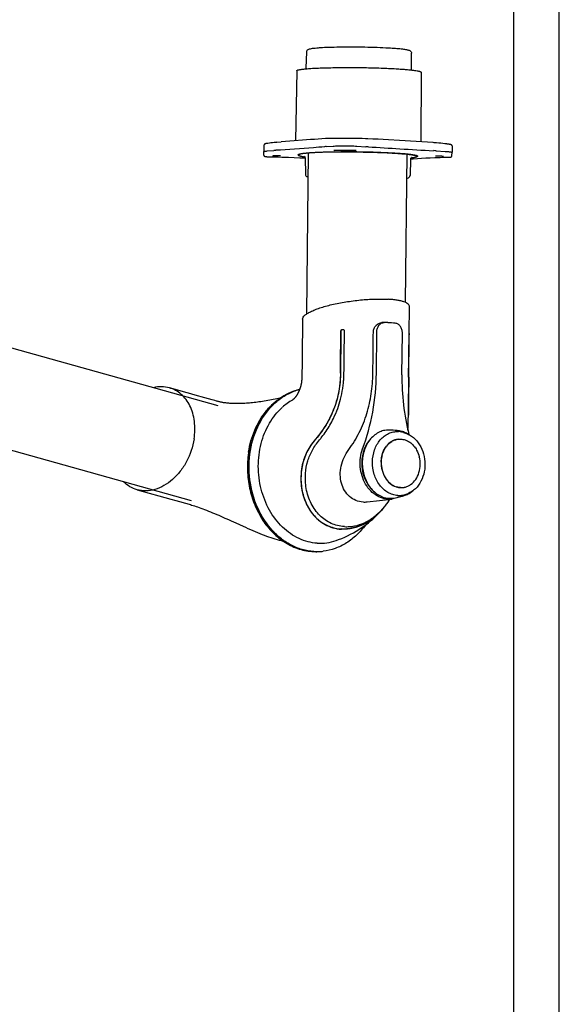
# Model space of a CAD drawing. Extents: x 0 to 420, y 0 to 297.
# Tile 9 of 10: x 361 to 420, y 57 to 165. Entities that reach past the tile are written whole.
import ezdxf

# ---------------------------------------------------------------- set-up
doc = ezdxf.new("R2010")
doc.units = 0
doc.header["$LTSCALE"] = 23.1
for name, color, linetype in [('100350_DXF_CONTINUOUS_LINE', 7, 'CONTINUOUS'), ('100455_DXF_CONTINUOUS_LINE', 7, 'CONTINUOUS'), ('102182_DXF_CONTINUOUS_LINE', 7, 'CONTINUOUS'), ('102184_DXF_CONTINUOUS_LINE', 7, 'CONTINUOUS'), ('102335_DXF_FORMAT', 7, 'CONTINUOUS'), ('105-5475-01_DXF_CONTINUOUS', 7, 'CONTINUOUS'), ('105-5481_DXF_CONTINUOUS_LI', 7, 'CONTINUOUS')]:
    doc.layers.add(name, color=color, linetype=linetype)

msp = doc.modelspace()

# ---------------------------------------------------------------- linework, layer by layer
at = {"layer": '100350_DXF_CONTINUOUS_LINE', "color": 7, "linetype": 'CONTINUOUS'}
for p, q in [((391.17, 159.66), (391.04, 151.98)), ((404.82, 159.5), (404.78, 151.87)), ((387.58, 151.5), (387.56, 150.79)), ((387.58, 151.5), (387.58, 151.5)), ((387.99, 151.69), (387.95, 151.68)), ((388.02, 151.69), (387.99, 151.69)), ((388.18, 151.71), (388.02, 151.69)), ((388.35, 151.74), (388.18, 151.71)), ((388.52, 151.76), (388.35, 151.74)), ((388.69, 151.78), (388.52, 151.76)), ((388.81, 151.79), (388.69, 151.78)), ((388.86, 151.8), (388.81, 151.79)), ((388.91, 151.8), (388.86, 151.8)), ((388.98, 151.81), (388.91, 151.8)), ((388.98, 151.81), (389.46, 151.85)), ((391.8, 152.03), (390.89, 151.97)), ((394.39, 152.21), (394.34, 152.21)), ((394.46, 152.21), (394.39, 152.21)), ((394.42, 151.34), (395.16, 151.39)), ((394.6, 152.22), (394.46, 152.21)), ((394.78, 152.22), (394.6, 152.22)), ((394.95, 152.23), (394.78, 152.22)), ((395.12, 152.23), (394.95, 152.23)), ((395.26, 152.23), (395.12, 152.23)), ((397.92, 152.22), (397.72, 152.23)), ((397.78, 151.39), (398.77, 151.33)), ((398.14, 152.22), (397.92, 152.22)), ((398.37, 152.21), (398.14, 152.22)), ((398.71, 152.2), (398.37, 152.21)), ((398.89, 152.2), (398.71, 152.2)), ((398.97, 152.2), (398.89, 152.2)), ((406.27, 151.76), (406.15, 151.77)), ((406.15, 151.77), (406.15, 151.77)), ((406.34, 151.76), (406.27, 151.76)), ((406.53, 151.74), (406.34, 151.76)), ((406.76, 151.72), (406.53, 151.74)), ((406.99, 151.7), (406.76, 151.72)), ((407.21, 151.67), (406.99, 151.7)), ((407.45, 151.65), (407.21, 151.67)), ((407.52, 151.64), (407.45, 151.65)), ((407.59, 151.63), (407.52, 151.64)), ((407.65, 151.63), (407.59, 151.63)), ((407.69, 151.62), (407.65, 151.63)), ((407.73, 151.62), (407.69, 151.62)), ((407.76, 151.61), (407.73, 151.62)), ((407.8, 151.61), (407.76, 151.61)), ((407.83, 151.6), (407.8, 151.61)), ((407.86, 151.6), (407.83, 151.6)), ((407.88, 151.59), (407.86, 151.6)), ((407.91, 151.59), (407.88, 151.59)), ((407.94, 151.58), (407.91, 151.59)), ((408.22, 151.42), (408.22, 150.71)), ((387.57, 150.4), (387.56, 150.79)), ((387.56, 150.79), (387.56, 150.79)), ((387.92, 150.23), (387.95, 150.23)), ((387.94, 150.86), (388.67, 150.91)), ((387.95, 150.23), (387.98, 150.23)), ((387.98, 150.23), (388.02, 150.23)), ((388.02, 150.23), (388.05, 150.22)), ((388.05, 150.22), (388.09, 150.22)), ((388.09, 150.22), (388.13, 150.22)), ((388.13, 150.22), (388.18, 150.22)), ((388.18, 150.22), (388.22, 150.22)), ((388.32, 150.22), (388.58, 150.21)), ((388.58, 150.21), (388.81, 150.21)), ((388.61, 150.35), (388.63, 150.35)), ((388.63, 150.35), (388.64, 150.35)), ((388.64, 150.35), (388.66, 150.35)), ((388.66, 150.35), (388.68, 150.35)), ((388.68, 150.35), (388.69, 150.36)), ((388.69, 150.36), (388.71, 150.36)), ((388.71, 150.36), (388.73, 150.36)), ((388.73, 150.36), (388.75, 150.36)), ((388.75, 150.36), (388.77, 150.36)), ((388.77, 150.36), (388.8, 150.36)), ((388.8, 150.36), (388.83, 150.36)), ((388.83, 150.36), (388.86, 150.37)), ((388.86, 150.37), (388.88, 150.37)), ((388.88, 150.37), (388.91, 150.37)), ((388.91, 150.37), (388.94, 150.37)), ((388.94, 150.37), (388.98, 150.37)), ((388.98, 150.37), (389.02, 150.37)), ((389.02, 150.37), (389.05, 150.37)), ((389.05, 150.37), (389.08, 150.37)), ((389.08, 150.37), (389.1, 150.37)), ((389.1, 150.37), (389.12, 150.37)), ((389.12, 150.37), (389.14, 150.37)), ((389.14, 150.37), (389.16, 150.37)), ((389.16, 150.37), (389.18, 150.37)), ((389.18, 150.37), (389.2, 150.37)), ((389.2, 150.37), (389.22, 150.37)), ((389.22, 150.37), (389.24, 150.37)), ((389.24, 150.37), (389.25, 150.37)), ((389.25, 150.37), (389.27, 150.37)), ((389.27, 150.37), (389.28, 150.37)), ((389.28, 150.37), (389.3, 150.37)), ((396.14, 150.91), (396.14, 150.91)), ((396.14, 150.91), (396.14, 150.91)), ((396.14, 150.91), (396.14, 150.91)), ((396.14, 150.91), (396.15, 150.91)), ((396.15, 150.91), (396.15, 150.91)), ((396.15, 150.91), (396.15, 150.91)), ((396.15, 150.91), (396.15, 150.91)), ((396.15, 150.91), (396.16, 150.91)), ((396.16, 150.91), (396.16, 150.91)), ((396.16, 150.91), (396.17, 150.91)), ((396.17, 150.91), (396.18, 150.91)), ((396.18, 150.91), (396.19, 150.91)), ((396.19, 150.91), (396.2, 150.91)), ((396.2, 150.91), (396.22, 150.91)), ((396.22, 150.91), (396.25, 150.91)), ((396.25, 150.91), (396.3, 150.91)), ((396.3, 150.91), (396.39, 150.91)), ((396.39, 150.91), (396.43, 150.91)), ((396.43, 150.91), (396.46, 150.91)), ((396.46, 150.91), (396.47, 150.91)), ((396.47, 150.91), (396.56, 150.91)), ((396.56, 150.91), (396.72, 150.91)), ((396.72, 150.91), (396.82, 150.91)), ((396.82, 150.91), (396.88, 150.91)), ((396.88, 150.91), (396.92, 150.91)), ((396.92, 150.91), (396.95, 150.91)), ((396.95, 150.91), (396.97, 150.91)), ((396.97, 150.91), (396.98, 150.91)), ((396.98, 150.91), (396.99, 150.91)), ((396.99, 150.91), (397, 150.91)), ((397, 150.91), (397.01, 150.9)), ((397.01, 150.9), (397.01, 150.9)), ((397.01, 150.9), (397.02, 150.9)), ((397.02, 150.9), (397.02, 150.9)), ((397.02, 150.9), (397.02, 150.9)), ((397.02, 150.9), (397.02, 150.9)), ((397.02, 150.9), (397.03, 150.9)), ((397.03, 150.9), (397.03, 150.9)), ((406.44, 150.33), (406.46, 150.33)), ((406.46, 150.33), (406.47, 150.33)), ((406.47, 150.33), (406.48, 150.33)), ((406.48, 150.87), (407.47, 150.81)), ((406.48, 150.33), (406.49, 150.33)), ((406.49, 150.33), (406.51, 150.33)), ((406.51, 150.33), (406.52, 150.33)), ((406.52, 150.33), (406.54, 150.33)), ((406.54, 150.33), (406.55, 150.33)), ((406.58, 150.33), (406.61, 150.33)), ((406.61, 150.33), (406.63, 150.33)), ((406.63, 150.33), (406.66, 150.33)), ((406.66, 150.33), (406.69, 150.33)), ((406.69, 150.33), (406.72, 150.33)), ((406.72, 150.33), (406.75, 150.33)), ((406.75, 150.33), (406.79, 150.33)), ((406.79, 150.33), (406.82, 150.33)), ((406.82, 150.33), (406.86, 150.32)), ((406.86, 150.32), (406.9, 150.32)), ((406.9, 150.32), (406.93, 150.32)), ((406.93, 150.32), (406.97, 150.32)), ((406.97, 150.32), (407, 150.31)), ((407, 150.31), (407.02, 150.31)), ((407.02, 150.31), (407.05, 150.31)), ((407.05, 150.31), (407.07, 150.31)), ((407.07, 150.31), (407.09, 150.31)), ((407.09, 150.31), (407.11, 150.3)), ((407.14, 150.3), (407.16, 150.3)), ((407.16, 150.3), (407.17, 150.3)), ((407.17, 150.3), (407.18, 150.3)), ((407.18, 150.3), (407.19, 150.29)), ((407.19, 150.29), (407.2, 150.29)), ((407.2, 150.29), (407.21, 150.29)), ((407.21, 150.29), (407.21, 150.29)), ((407.21, 150.29), (407.22, 150.29)), ((408.21, 150.32), (408.22, 150.71)), ((408.21, 150.32), (408.21, 150.32)), ((408.22, 150.71), (408.22, 150.71)), ((389.15, 150.2), (389.53, 150.19)), ((389.53, 150.19), (389.65, 150.19)), ((389.65, 150.19), (389.65, 150.19)), ((406.32, 150.14), (406.81, 150.15)), ((406.81, 150.15), (406.93, 150.15)), ((406.81, 150.15), (406.81, 150.15)), ((406.93, 150.15), (407.18, 150.16)), ((407.18, 150.16), (407.36, 150.17)), ((407.36, 150.17), (407.52, 150.17)), ((407.52, 150.17), (407.69, 150.17)), ((407.69, 150.17), (407.77, 150.17)), ((407.77, 150.17), (407.81, 150.17)), ((407.81, 150.17), (407.84, 150.18)), ((407.84, 150.18), (407.86, 150.18)), ((407.86, 150.18), (407.88, 150.18)), ((407.88, 150.18), (407.9, 150.18)), ((407.9, 150.18), (407.93, 150.18)), ((407.93, 150.18), (407.94, 150.18)), ((407.94, 150.18), (407.96, 150.18)), ((407.96, 150.18), (407.98, 150.18))]:
    msp.add_line(p, q, dxfattribs=at)
for points in [[(387.95, 151.68), (387.94, 151.68), (387.92, 151.68), (387.91, 151.68), (387.89, 151.67), (387.88, 151.67), (387.86, 151.67), (387.85, 151.67), (387.84, 151.66), (387.82, 151.66), (387.81, 151.66), (387.8, 151.66), (387.79, 151.65), (387.78, 151.65), (387.77, 151.65), (387.76, 151.65), (387.75, 151.64), (387.74, 151.64), (387.73, 151.64), (387.72, 151.64), (387.72, 151.63), (387.71, 151.63), (387.7, 151.63), (387.69, 151.63), (387.69, 151.62), (387.68, 151.62), (387.67, 151.62), (387.67, 151.61), (387.66, 151.61), (387.65, 151.61), (387.65, 151.6), (387.64, 151.6), (387.63, 151.59), (387.62, 151.59), (387.62, 151.58), (387.61, 151.57), (387.6, 151.56), (387.6, 151.55), (387.59, 151.54), (387.59, 151.53), (387.59, 151.52), (387.58, 151.5), (387.58, 151.5)], [(390.89, 151.97), (390.42, 151.93), (389.94, 151.89), (389.46, 151.85)], [(394.34, 152.21), (393.94, 152.18), (393.53, 152.16), (393.11, 152.13), (392.68, 152.1), (391.8, 152.03)], [(401.26, 152.08), (400.68, 152.11), (400.1, 152.15), (399.52, 152.17), (398.97, 152.2)], [(406.15, 151.77), (405.53, 151.82), (404.91, 151.86), (404.29, 151.9), (403.67, 151.94), (403.06, 151.97), (402.45, 152.01), (401.26, 152.08)], [(408.22, 151.42), (408.22, 151.42), (408.22, 151.43), (408.22, 151.44), (408.21, 151.45), (408.21, 151.46), (408.2, 151.47), (408.2, 151.48), (408.19, 151.49), (408.19, 151.5), (408.18, 151.5), (408.18, 151.51), (408.17, 151.51), (408.17, 151.52), (408.16, 151.52), (408.15, 151.52), (408.15, 151.53), (408.14, 151.53), (408.14, 151.53), (408.13, 151.53), (408.13, 151.54), (408.12, 151.54), (408.12, 151.54), (408.11, 151.54), (408.11, 151.54), (408.1, 151.55), (408.1, 151.55), (408.09, 151.55), (408.09, 151.55), (408.08, 151.55), (408.07, 151.56), (408.07, 151.56), (408.06, 151.56), (408.05, 151.56), (408.04, 151.56), (408.03, 151.57), (408.03, 151.57), (408.02, 151.57), (408.01, 151.57), (408, 151.57), (407.99, 151.57), (407.98, 151.58), (407.97, 151.58), (407.96, 151.58), (407.94, 151.58)], [(387.57, 150.4), (387.57, 150.39), (387.57, 150.38), (387.57, 150.37), (387.57, 150.35), (387.58, 150.34), (387.58, 150.33), (387.59, 150.32), (387.6, 150.32), (387.6, 150.31), (387.61, 150.3), (387.62, 150.3), (387.62, 150.29), (387.63, 150.29), (387.64, 150.28), (387.64, 150.28), (387.65, 150.28), (387.66, 150.27), (387.66, 150.27), (387.67, 150.27), (387.68, 150.27), (387.68, 150.27), (387.69, 150.26), (387.69, 150.26), (387.7, 150.26), (387.71, 150.26), (387.72, 150.26), (387.72, 150.26), (387.73, 150.25), (387.74, 150.25), (387.75, 150.25), (387.76, 150.25), (387.77, 150.25), (387.78, 150.25), (387.78, 150.25), (387.8, 150.24), (387.81, 150.24), (387.82, 150.24), (387.83, 150.24), (387.84, 150.24), (387.85, 150.24), (387.86, 150.24), (387.88, 150.24), (387.89, 150.23), (387.92, 150.23)], [(388.22, 150.22), (388.25, 150.22), (388.32, 150.22)], [(388.51, 150.33), (388.51, 150.33), (388.51, 150.33), (388.51, 150.33), (388.51, 150.33), (388.52, 150.33), (388.52, 150.33), (388.52, 150.33), (388.52, 150.33), (388.52, 150.33), (388.53, 150.33), (388.53, 150.34), (388.53, 150.34), (388.54, 150.34), (388.54, 150.34), (388.55, 150.34), (388.55, 150.34), (388.56, 150.34), (388.56, 150.34), (388.57, 150.34), (388.57, 150.34), (388.58, 150.34), (388.58, 150.34), (388.59, 150.35)], [(388.59, 150.35), (388.6, 150.35), (388.61, 150.35)], [(388.81, 150.21), (389.04, 150.2), (389.15, 150.2)], [(389.3, 150.37), (389.31, 150.37), (389.31, 150.37), (389.32, 150.37), (389.33, 150.37), (389.33, 150.37), (389.34, 150.37), (389.34, 150.36), (389.34, 150.36), (389.35, 150.36), (389.35, 150.36), (389.36, 150.36), (389.36, 150.36), (389.36, 150.36), (389.37, 150.36), (389.37, 150.36), (389.37, 150.36), (389.38, 150.36), (389.38, 150.36), (389.38, 150.36), (389.38, 150.36), (389.38, 150.36), (389.38, 150.36), (389.39, 150.36), (389.39, 150.36)], [(396.14, 150.91), (396.14, 150.91), (396.14, 150.91), (396.14, 150.91), (396.14, 150.91), (396.14, 150.91), (396.14, 150.91), (396.14, 150.91), (396.14, 150.91), (396.14, 150.91), (396.14, 150.91), (396.14, 150.91)], [(397.03, 150.9), (397.03, 150.9), (397.03, 150.9), (397.03, 150.9), (397.03, 150.9), (397.03, 150.9), (397.03, 150.9), (397.03, 150.9), (397.03, 150.9), (397.03, 150.9), (397.03, 150.9)], [(406.39, 150.33), (406.39, 150.33), (406.39, 150.33), (406.39, 150.33), (406.39, 150.33), (406.39, 150.33), (406.39, 150.33), (406.39, 150.33), (406.39, 150.33), (406.4, 150.33), (406.4, 150.33), (406.4, 150.33), (406.4, 150.33), (406.41, 150.33), (406.41, 150.33), (406.41, 150.33), (406.42, 150.33), (406.42, 150.33), (406.42, 150.33), (406.43, 150.33), (406.43, 150.33), (406.44, 150.33), (406.44, 150.33), (406.44, 150.33)], [(406.55, 150.33), (406.57, 150.33), (406.58, 150.33)], [(407.11, 150.3), (407.13, 150.3), (407.14, 150.3)], [(407.22, 150.29), (407.23, 150.29), (407.23, 150.29), (407.24, 150.29), (407.24, 150.29), (407.24, 150.29), (407.24, 150.29), (407.25, 150.28), (407.25, 150.28), (407.25, 150.28), (407.25, 150.28), (407.26, 150.28), (407.26, 150.28), (407.26, 150.28), (407.26, 150.28), (407.26, 150.28), (407.26, 150.28), (407.27, 150.28), (407.27, 150.28), (407.27, 150.28), (407.27, 150.28)], [(407.98, 150.18), (407.99, 150.18), (408, 150.18), (408, 150.18), (408.01, 150.18), (408.02, 150.18), (408.03, 150.19), (408.03, 150.19), (408.04, 150.19), (408.05, 150.19), (408.05, 150.19), (408.06, 150.19), (408.06, 150.19), (408.07, 150.19), (408.08, 150.19), (408.08, 150.19), (408.09, 150.19), (408.09, 150.2), (408.1, 150.2), (408.1, 150.2), (408.11, 150.2), (408.11, 150.2), (408.12, 150.2), (408.12, 150.2), (408.13, 150.21), (408.13, 150.21), (408.14, 150.21), (408.14, 150.21), (408.15, 150.22), (408.16, 150.22), (408.16, 150.23), (408.17, 150.23), (408.18, 150.24), (408.18, 150.24), (408.19, 150.25), (408.2, 150.26), (408.2, 150.27), (408.21, 150.28), (408.21, 150.29), (408.21, 150.3), (408.21, 150.31), (408.21, 150.32)], [(389.65, 150.19), (390.27, 150.17), (390.9, 150.15), (391.53, 150.12), (392.11, 150.09)], [(403.67, 149.98), (403.97, 150), (404.42, 150.03), (404.88, 150.06), (405.35, 150.09), (405.83, 150.12), (406.32, 150.14)]]:
    msp.add_lwpolyline(points, dxfattribs=at)
for centre, radius, start, end in [((395.21, 140.58), 10.79, 94.1922, 95.2198), ((395.66, 118.48), 33.75, 90.1435, 90.6714), ((396.12, 1.7), 150.53, 89.959, 90.2086), ((395.97, 31.73), 120.5, 89.8761, 90.1878), ((395.85, -111.86), 264.1, 89.7899, 89.917), ((396.11, -5.01), 157.24, 89.7436, 89.9571), ((396.11, -3.9), 156.13, 89.4985, 89.7415), ((396.29, 4.32), 147.91, 89.5404, 89.7969), ((396.95, 91.3), 60.93, 89.2807, 89.5039), ((397.03, 121.83), 29.55, 86.1115, 86.6277), ((425.15, 535.47), 385.04, 266.1115, 266.6277), ((389.8, 135.62), 15.33, 93.4153, 94.2268), ((391.44, 150.52), 0.153, 234.031, 237.044), ((391.46, 150.56), 0.194, 237.045, 239.909), ((395.61, 114.78), 36.13, 90.2496, 90.5684), ((397.09, 97.37), 53.54, 89.3356, 89.4559), ((429.83, 615.76), 465.47, 266.6337, 267.0891), ((404.38, 115.21), 35.73, 86.6337, 87.0891)]:
    msp.add_arc(centre, radius, start, end, dxfattribs=at)
for points, knots in [([(391.17, 159.66), (391.17, 159.67), (391.18, 159.69), (391.2, 159.7), (391.25, 159.72), (391.32, 159.75), (391.44, 159.78), (391.58, 159.8), (391.83, 159.84), (392.22, 159.88), (392.77, 159.92), (393.41, 159.96), (394.15, 159.98), (394.95, 160), (395.82, 160.02), (397.04, 160.02), (398.58, 160.01), (400.37, 159.97), (401.53, 159.91), (402.08, 159.88)], [0, 0, 0, 0, 0.003127, 0.005438, 0.008376, 0.016264, 0.026921, 0.040356, 0.056534, 0.096849, 0.147175, 0.206588, 0.273975, 0.348068, 0.427464, 0.510659, 0.682091, 0.849416, 1, 1, 1, 1]), ([(402.08, 159.88), (402.28, 159.87), (402.66, 159.84), (403.21, 159.8), (403.68, 159.76), (404.07, 159.71), (404.35, 159.67), (404.53, 159.63), (404.63, 159.61), (404.72, 159.58), (404.77, 159.56), (404.81, 159.53), (404.82, 159.51), (404.82, 159.5)], [0, 0, 0, 0, 0.217569, 0.412644, 0.582644, 0.725343, 0.838942, 0.884413, 0.922186, 0.952246, 0.974706, 0.990041, 1, 1, 1, 1]), ([(394.23, 151.32), (393.82, 151.28), (392.04, 151.13), (390.26, 151.01), (388.89, 150.93)], [0, 0, 0, 0, 0.228192, 1, 1, 1, 1]), ([(395.16, 151.39), (395.34, 151.4), (395.75, 151.42), (396.4, 151.43), (397.1, 151.42), (397.56, 151.4), (397.78, 151.39)], [0, 0, 0, 0, 0.207182, 0.469825, 0.748162, 1, 1, 1, 1]), ([(387.56, 150.79), (387.56, 150.79), (387.57, 150.8), (387.6, 150.81), (387.67, 150.83), (387.79, 150.84), (387.88, 150.85), (387.94, 150.86)], [0, 0, 0, 0, 0.029614, 0.082843, 0.275169, 0.582974, 1, 1, 1, 1]), ([(391.33, 150.44), (391.33, 150.45), (391.34, 150.47), (391.36, 150.48), (391.41, 150.5), (391.48, 150.53), (391.59, 150.55), (391.73, 150.58), (391.97, 150.61), (392.34, 150.65), (392.87, 150.69), (393.49, 150.72), (394.19, 150.75), (394.97, 150.77), (395.8, 150.78), (396.97, 150.79), (398.45, 150.78), (400.17, 150.73), (401.28, 150.68), (401.81, 150.65)], [0, 0, 0, 0, 0.003121, 0.005427, 0.008359, 0.016236, 0.026883, 0.040308, 0.056477, 0.096778, 0.147095, 0.206502, 0.273888, 0.347982, 0.427384, 0.510588, 0.682043, 0.849394, 1, 1, 1, 1]), ([(391.35, 150.4), (391.35, 150.4), (391.34, 150.41), (391.33, 150.43), (391.33, 150.44)], [0, 0, 0, 0, 0.318246, 1, 1, 1, 1]), ([(397.59, 150.91), (397.22, 150.91), (396.51, 150.91), (395.79, 150.91), (395.45, 150.91)], [0, 0, 0, 0, 0.516987, 1, 1, 1, 1]), ([(401.81, 150.65), (402.01, 150.64), (402.38, 150.62), (402.9, 150.58), (403.35, 150.53), (403.73, 150.49), (404, 150.45), (404.17, 150.41), (404.27, 150.39), (404.35, 150.36), (404.4, 150.34), (404.44, 150.32), (404.45, 150.29), (404.45, 150.29)], [0, 0, 0, 0, 0.217632, 0.412755, 0.582784, 0.725492, 0.839078, 0.884533, 0.922287, 0.952321, 0.974751, 0.990057, 1, 1, 1, 1]), ([(404.43, 150.25), (404.43, 150.25), (404.42, 150.25), (404.41, 150.24), (404.41, 150.24)], [0, 0, 0, 0, 0.226406, 1, 1, 1, 1]), ([(404.45, 150.29), (404.45, 150.28), (404.45, 150.27), (404.44, 150.26), (404.43, 150.25)], [0, 0, 0, 0, 0.209881, 1, 1, 1, 1]), ([(407.47, 150.81), (407.57, 150.81), (407.72, 150.8), (407.91, 150.78), (408.02, 150.77), (408.1, 150.75), (408.17, 150.74), (408.2, 150.73), (408.22, 150.72), (408.22, 150.71)], [0, 0, 0, 0, 0.412743, 0.582813, 0.725622, 0.839352, 0.922731, 0.975344, 1, 1, 1, 1])]:
    msp.add_open_spline(points, degree=3, knots=knots, dxfattribs=at)
at = {"layer": '100455_DXF_CONTINUOUS_LINE', "color": 7, "linetype": 'CONTINUOUS'}
for p, q in [((401.26, 162.18), (401.27, 162.18)), ((392.22, 159.96), (392.27, 161.73)), ((403.78, 159.82), (403.77, 161.6)), ((391.36, 150.48), (391.36, 150.41)), ((404.42, 150.33), (404.42, 150.26)), ((392.1, 150.09), (392.12, 148.32)), ((403.67, 149.96), (403.61, 148.18))]:
    msp.add_line(p, q, dxfattribs=at)
for points, knots in [([(392.59, 162.06), (392.65, 162.08), (392.81, 162.11), (393.07, 162.14), (393.4, 162.18), (393.95, 162.22), (394.78, 162.26), (395.47, 162.27), (395.85, 162.28)], [0, 0, 0, 0, 0.062781, 0.143121, 0.243023, 0.362152, 0.65273, 1, 1, 1, 1]), ([(395.85, 162.28), (396.78, 162.3), (398.17, 162.29), (399.97, 162.24), (400.84, 162.2), (401.26, 162.18)], [0, 0, 0, 0, 0.514609, 0.769421, 1, 1, 1, 1]), ([(401.27, 162.18), (401.52, 162.16), (401.98, 162.13), (402.6, 162.08), (403.03, 162.02), (403.3, 161.98), (403.41, 161.95), (403.46, 161.93)], [0, 0, 0, 0, 0.343973, 0.628684, 0.846872, 0.930668, 1, 1, 1, 1]), ([(392.27, 161.73), (392.27, 161.77), (392.29, 161.85), (392.34, 161.92), (392.37, 161.94)], [0, 0, 0, 0, 0.551039, 1, 1, 1, 1]), ([(392.37, 161.94), (392.39, 161.96), (392.45, 162.01), (392.53, 162.04), (392.59, 162.06)], [0, 0, 0, 0, 0.306657, 1, 1, 1, 1]), ([(403.46, 161.93), (403.48, 161.93), (403.55, 161.9), (403.63, 161.86), (403.68, 161.81)], [0, 0, 0, 0, 0.223954, 1, 1, 1, 1]), ([(403.68, 161.81), (403.7, 161.79), (403.75, 161.72), (403.77, 161.64), (403.77, 161.6)], [0, 0, 0, 0, 0.448958, 1, 1, 1, 1]), ([(392.22, 159.96), (392.22, 159.95), (392.22, 159.92), (392.21, 159.89), (392.2, 159.88)], [0, 0, 0, 0, 0.265835, 1, 1, 1, 1]), ([(403.79, 159.74), (403.79, 159.75), (403.78, 159.77), (403.78, 159.8), (403.78, 159.82)], [0, 0, 0, 0, 0.235645, 1, 1, 1, 1]), ([(395.31, 150.75), (395.03, 150.74), (394.49, 150.73), (393.73, 150.7), (393.05, 150.67), (392.48, 150.63), (392.07, 150.59), (391.8, 150.55), (391.65, 150.53), (391.53, 150.5), (391.45, 150.48), (391.4, 150.46), (391.38, 150.44), (391.36, 150.42), (391.36, 150.41)], [0, 0, 0, 0, 0.211052, 0.404042, 0.574949, 0.720212, 0.836859, 0.883712, 0.922627, 0.95347, 0.976241, 0.984678, 0.99127, 1, 1, 1, 1]), ([(391.36, 150.41), (391.36, 150.4), (391.37, 150.38), (391.41, 150.35), (391.47, 150.33), (391.55, 150.31), (391.65, 150.28), (391.82, 150.25), (391.97, 150.23), (392.07, 150.21)], [0, 0, 0, 0, 0.035891, 0.091485, 0.173163, 0.282609, 0.42024, 0.585949, 1, 1, 1, 1]), ([(392.1, 150.09), (392.1, 150.12), (392.09, 150.19), (392.05, 150.26), (392.01, 150.28)], [0, 0, 0, 0, 0.387384, 1, 1, 1, 1]), ([(395.31, 150.75), (395.82, 150.75), (396.87, 150.76), (398.45, 150.75), (399.99, 150.71), (401.21, 150.66), (402.1, 150.6), (402.68, 150.56), (403.18, 150.52), (403.61, 150.47), (403.91, 150.43), (404.1, 150.39), (404.21, 150.37), (404.3, 150.34), (404.36, 150.31), (404.4, 150.29), (404.42, 150.27), (404.42, 150.26)], [0, 0, 0, 0, 0.168748, 0.344371, 0.516233, 0.673928, 0.744434, 0.807927, 0.863454, 0.910187, 0.947454, 0.962376, 0.974767, 0.984611, 0.991936, 0.99688, 1, 1, 1, 1]), ([(404.42, 150.26), (404.42, 150.25), (404.4, 150.23), (404.37, 150.21), (404.31, 150.18), (404.23, 150.16), (404.13, 150.14), (403.95, 150.11), (403.81, 150.09), (403.7, 150.08)], [0, 0, 0, 0, 0.035911, 0.091516, 0.173192, 0.282641, 0.420258, 0.585968, 1, 1, 1, 1]), ([(403.76, 150.14), (403.76, 150.15), (403.78, 150.15), (403.76, 150.14), (403.75, 150.14), (403.73, 150.12), (403.69, 150.06), (403.67, 150), (403.67, 149.96)], [0, 0, 0, 0, 0.056268, 0.076325, 0.140574, 0.262463, 0.453256, 1, 1, 1, 1]), ([(392.12, 148.32), (392.12, 148.27), (392.13, 148.19), (392.18, 148.12), (392.21, 148.1)], [0, 0, 0, 0, 0.551039, 1, 1, 1, 1]), ([(392.21, 148.1), (392.23, 148.08), (392.3, 148.02), (392.38, 147.99), (392.44, 147.97)], [0, 0, 0, 0, 0.305844, 1, 1, 1, 1]), ([(403.52, 147.97), (403.54, 147.99), (403.59, 148.06), (403.61, 148.14), (403.61, 148.18)], [0, 0, 0, 0, 0.448958, 1, 1, 1, 1]), ([(403.28, 147.85), (403.3, 147.85), (403.38, 147.88), (403.47, 147.92), (403.52, 147.97)], [0, 0, 0, 0, 0.227662, 1, 1, 1, 1])]:
    msp.add_open_spline(points, degree=3, knots=knots, dxfattribs=at)
at = {"layer": '102182_DXF_CONTINUOUS_LINE', "color": 7, "linetype": 'CONTINUOUS'}
for p, q in [((382.55, 122.9), (323.22, 139.47)), ((379.63, 112.47), (322.76, 128.35))]:
    msp.add_line(p, q, dxfattribs=at)
at = {"layer": '102184_DXF_CONTINUOUS_LINE', "color": 7, "linetype": 'CONTINUOUS'}
for p, q in [((392.27, 132.98), (392.48, 150.66)), ((403.12, 134.23), (403.31, 150.54))]:
    msp.add_line(p, q, dxfattribs=at)
at = {"layer": '102335_DXF_FORMAT', "color": 7, "linetype": 'CONTINUOUS'}
for p, q in [((420, 0), (420, 297)), ((415, 5), (415, 292))]:
    msp.add_line(p, q, dxfattribs=at)
at = {"layer": '105-5475-01_DXF_CONTINUOUS', "color": 7, "linetype": 'CONTINUOUS'}
for p, q in [((403.53, 130.82), (403.56, 133.76)), ((391.82, 132.41), (391.77, 128.2)), ((400.77, 132.02), (400.53, 132.02)), ((400.77, 132.02), (400.78, 132.02)), ((401.18, 132.02), (401.18, 132.02)), ((396.41, 131.04), (396.41, 131.13)), ((399.92, 126.46), (399.97, 131.02)), ((402.72, 126.3), (402.78, 130.85)), ((403.51, 130.62), (403.51, 130.71)), ((391.77, 128.2), (391.76, 127.26)), ((391.76, 127.26), (391.75, 126.5)), ((391.74, 126.11), (391.74, 126)), ((403.45, 126.03), (403.45, 126.05)), ((379.16, 124.31), (377.2, 124.86)), ((379.29, 124.27), (379.16, 124.31)), ((380.04, 124.06), (379.29, 124.27)), ((381.07, 123.77), (380.04, 124.06)), ((381.9, 123.54), (381.07, 123.77)), ((390.73, 123.54), (390.69, 123.52)), ((390.76, 123.57), (390.73, 123.54)), ((403.45, 124.17), (403.45, 124.2)), ((403.45, 124.15), (403.45, 124.17)), ((373.65, 113.68), (377.34, 112.65)), ((377.34, 112.65), (377.89, 112.49)), ((398.91, 112.34), (401.6, 112.66)), ((401.32, 112.51), (401.4, 112.64)), ((400.58, 111.55), (400.58, 111.55)), ((383.99, 110.26), (384.48, 110.04)), ((384.48, 110.04), (385.28, 109.68)), ((396.41, 109.63), (396.4, 109.63)), ((393.48, 106.89), (393.49, 106.89))]:
    msp.add_line(p, q, dxfattribs=at)
for points in [[(391.75, 126.5), (391.75, 126.38), (391.75, 126.33), (391.75, 126.27), (391.75, 126.21), (391.75, 126.16), (391.74, 126.11)], [(391.74, 126), (391.73, 125.9), (391.73, 125.85), (391.72, 125.8), (391.72, 125.75), (391.72, 125.71), (391.71, 125.66), (391.71, 125.61), (391.7, 125.57), (391.7, 125.52), (391.69, 125.48), (391.68, 125.44), (391.68, 125.39), (391.67, 125.35), (391.66, 125.31), (391.66, 125.27), (391.65, 125.23), (391.64, 125.19), (391.63, 125.15), (391.62, 125.12), (391.62, 125.09), (391.61, 125.05), (391.6, 125.02), (391.59, 124.99), (391.58, 124.96), (391.57, 124.93), (391.56, 124.9), (391.55, 124.87), (391.54, 124.84), (391.53, 124.81), (391.52, 124.78), (391.51, 124.75), (391.5, 124.72), (391.49, 124.69), (391.48, 124.67), (391.47, 124.64), (391.46, 124.61), (391.45, 124.58), (391.43, 124.55), (391.42, 124.53), (391.41, 124.5), (391.4, 124.48), (391.39, 124.45), (391.38, 124.43), (391.37, 124.41), (391.36, 124.39), (391.35, 124.37), (391.34, 124.35), (391.33, 124.33), (391.32, 124.31), (391.31, 124.29), (391.29, 124.26), (391.28, 124.23), (391.27, 124.21), (391.25, 124.18), (391.24, 124.16), (391.23, 124.14), (391.22, 124.13), (391.21, 124.11), (391.2, 124.09), (391.19, 124.07), (391.18, 124.05), (391.16, 124.03), (391.15, 124.01), (391.14, 124), (391.13, 123.98), (391.11, 123.96), (391.1, 123.94), (391.09, 123.92), (391.07, 123.9), (391.06, 123.88), (391.05, 123.87), (391.04, 123.85), (391.03, 123.84), (391.01, 123.82), (391, 123.81), (390.99, 123.8), (390.98, 123.78), (390.97, 123.77), (390.96, 123.76), (390.95, 123.75), (390.94, 123.73), (390.93, 123.72), (390.92, 123.71), (390.91, 123.7), (390.9, 123.69), (390.89, 123.68), (390.88, 123.67), (390.87, 123.66), (390.86, 123.65), (390.85, 123.64), (390.84, 123.63), (390.83, 123.62), (390.82, 123.62), (390.81, 123.61), (390.81, 123.6), (390.8, 123.59), (390.79, 123.59), (390.78, 123.58), (390.78, 123.58), (390.77, 123.57)], [(382.36, 123.41), (382.19, 123.46), (381.9, 123.54)], [(388.41, 123.54), (388.21, 123.51), (388.01, 123.47), (387.81, 123.43), (387.61, 123.4), (387.41, 123.37), (387.22, 123.34), (387.03, 123.31), (386.85, 123.29), (386.67, 123.26), (386.49, 123.24), (386.32, 123.22), (386.15, 123.21), (385.98, 123.19), (385.81, 123.18), (385.65, 123.17), (385.49, 123.16), (385.33, 123.15), (385.17, 123.14), (385.02, 123.14), (384.87, 123.13), (384.72, 123.13), (384.58, 123.13), (384.44, 123.13), (384.31, 123.14), (384.18, 123.14), (384.05, 123.14), (383.93, 123.15), (383.82, 123.16), (383.71, 123.17), (383.6, 123.18), (383.5, 123.19), (383.4, 123.2), (383.31, 123.21), (383.23, 123.22), (383.15, 123.23), (383.07, 123.25), (383, 123.26), (382.93, 123.28), (382.86, 123.29), (382.79, 123.3), (382.72, 123.32), (382.65, 123.34), (382.58, 123.36), (382.51, 123.37), (382.44, 123.39), (382.36, 123.41)], [(389.31, 123.71), (389.18, 123.68), (388.99, 123.65), (388.41, 123.54)], [(390.77, 123.57), (390.77, 123.57), (390.76, 123.57), (390.76, 123.56), (390.76, 123.56), (390.75, 123.56)], [(403.38, 120.2), (403.39, 120.53), (403.4, 120.65)], [(377.89, 112.49), (379.35, 112.08), (379.5, 112.04), (379.64, 112), (379.79, 111.95), (379.95, 111.91), (380.12, 111.85), (380.29, 111.79), (380.47, 111.73), (380.66, 111.66), (380.85, 111.59), (381.06, 111.51), (381.27, 111.43), (381.49, 111.34), (381.71, 111.25), (381.93, 111.16), (382.16, 111.07), (382.39, 110.97), (382.61, 110.87), (382.84, 110.77), (383.07, 110.67), (383.3, 110.57), (383.52, 110.47), (383.75, 110.37), (383.99, 110.26)], [(395.5, 108.11), (395.77, 108.21), (396.11, 108.34), (396.44, 108.48), (396.76, 108.63), (397.08, 108.79), (397.39, 108.96), (397.69, 109.13), (397.98, 109.3), (398.26, 109.49), (398.53, 109.67), (398.79, 109.86), (399.04, 110.06), (399.29, 110.25), (399.52, 110.45), (399.75, 110.66), (399.97, 110.87), (400.18, 111.09), (400.39, 111.31), (400.59, 111.54)], [(385.28, 109.68), (385.55, 109.56), (385.82, 109.43), (386.09, 109.32), (386.35, 109.2), (386.61, 109.09), (386.87, 108.98), (387.12, 108.87), (387.37, 108.77), (387.61, 108.68), (387.85, 108.59), (388.08, 108.5), (388.32, 108.42), (388.55, 108.35), (388.78, 108.28), (389.01, 108.21), (389.24, 108.15), (389.47, 108.09), (389.68, 108.04)]]:
    msp.add_lwpolyline(points, dxfattribs=at)
for centre, radius, start, end in [((400.86, 123.08), 8.94, 87.9461, 90.4832), ((400.85, 123), 9.02, 82.7819, 87.9006), ((396.23, 130.97), 0.274, 73.1096, 74.4387), ((428.69, 126), 25.97, 179.3325, 193.952), ((586.89, 124.26), 183.44, 179.4479, 180.0167), ((394.06, 117.75), 6.68, 120.2059, 131.8995), ((396.42, 116.18), 10.66, 171.2214, 171.7151), ((398.6, 114.88), 2.55, 266.6483, 276.8194), ((395.05, 116.59), 7.48, 317.642, 317.8153), ((394.27, 116.93), 8.3, 319.5521, 323.6329), ((393.4, 112.69), 5.8, 266.6221, 270.7721), ((393.32, 112.67), 5.79, 267.4377, 271.7314), ((393.4, 112.66), 5.77, 270.9081, 274.242), ((393.32, 112.65), 5.77, 271.7347, 275.0705), ((393.4, 112.66), 5.77, 274.2436, 276.7414)]:
    msp.add_arc(centre, radius, start, end, dxfattribs=at)
for points, knots in [([(391.82, 132.41), (391.82, 132.56), (391.97, 132.75), (392.17, 132.91), (392.39, 133.06), (392.72, 133.24), (393.18, 133.44), (393.73, 133.64), (394.36, 133.83), (395.3, 134.07), (396.58, 134.31), (398.17, 134.52), (399.72, 134.62), (400.73, 134.61), (401.21, 134.58)], [0, 0, 0, 0, 0.046136, 0.062423, 0.080827, 0.12403, 0.175549, 0.234785, 0.300906, 0.372896, 0.529684, 0.694477, 0.855296, 1, 1, 1, 1]), ([(403.56, 133.76), (403.56, 133.81), (403.53, 133.92), (403.4, 134.07), (403.2, 134.2), (402.93, 134.31), (402.59, 134.41), (402.18, 134.49), (401.72, 134.55), (401.38, 134.57), (401.21, 134.58)], [0, 0, 0, 0, 0.059988, 0.129704, 0.21794, 0.328627, 0.462899, 0.620504, 0.800172, 1, 1, 1, 1]), ([(399.59, 130.99), (399.59, 131.13), (399.64, 131.39), (399.86, 131.72), (400.17, 131.95), (400.41, 132.01), (400.53, 132.02)], [0, 0, 0, 0, 0.26221, 0.518301, 0.764762, 1, 1, 1, 1]), ([(399.97, 131.02), (399.97, 131.15), (400.01, 131.4), (400.18, 131.73), (400.44, 131.96), (400.66, 132.02), (400.77, 132.02)], [0, 0, 0, 0, 0.275525, 0.535267, 0.774591, 1, 1, 1, 1]), ([(402.78, 130.85), (402.78, 130.99), (402.74, 131.25), (402.58, 131.6), (402.32, 131.85), (402.1, 131.94), (401.99, 131.95)], [0, 0, 0, 0, 0.271143, 0.53275, 0.775623, 1, 1, 1, 1]), ([(396.3, 131.24), (396.27, 131.24), (396.2, 131.25), (396.13, 131.23), (396.07, 131.21), (396.04, 131.19), (396.02, 131.16), (396.02, 131.14), (396.02, 131.13)], [0, 0, 0, 0, 0.290164, 0.588435, 0.709275, 0.814805, 0.907777, 1, 1, 1, 1]), ([(396.29, 131.24), (396.26, 131.24), (396.21, 131.25), (396.15, 131.23), (396.1, 131.22), (396.06, 131.2), (396.04, 131.17), (396.03, 131.14), (396.03, 131.13)], [0, 0, 0, 0, 0.247973, 0.496195, 0.620985, 0.746447, 0.872818, 1, 1, 1, 1]), ([(396.41, 131.13), (396.41, 131.14), (396.41, 131.16), (396.39, 131.19), (396.35, 131.22), (396.32, 131.23), (396.31, 131.23)], [0, 0, 0, 0, 0.220539, 0.435363, 0.692536, 1, 1, 1, 1]), ([(396.36, 126.47), (396.37, 126.89), (396.38, 127.65), (396.39, 128.76), (396.4, 129.87), (396.41, 130.63), (396.41, 131.04)], [0, 0, 0, 0, 0.270891, 0.500241, 0.729757, 1, 1, 1, 1]), ([(399.53, 126.44), (399.54, 126.82), (399.56, 128.33), (399.57, 129.85), (399.59, 130.99)], [0, 0, 0, 0, 0.249998, 1, 1, 1, 1]), ([(403.51, 130.71), (403.51, 130.72), (403.51, 130.75), (403.51, 130.78), (403.51, 130.79), (403.52, 130.81), (403.52, 130.81), (403.52, 130.82), (403.52, 130.82)], [0, 0, 0, 0, 0.392446, 0.687768, 0.808096, 0.90304, 0.970374, 1, 1, 1, 1]), ([(403.52, 130.82), (403.52, 130.82), (403.52, 130.81), (403.52, 130.8), (403.52, 130.79), (403.52, 130.77), (403.52, 130.73), (403.52, 130.7), (403.52, 130.68)], [0, 0, 0, 0, 0.025638, 0.09475, 0.198241, 0.320545, 0.623832, 1, 1, 1, 1]), ([(403.45, 126.05), (403.46, 126.82), (403.48, 128.34), (403.5, 129.86), (403.51, 130.62)], [0, 0, 0, 0, 0.500237, 1, 1, 1, 1]), ([(403.47, 126.03), (403.48, 126.8), (403.5, 128.36), (403.52, 129.91), (403.52, 130.68)], [0, 0, 0, 0, 0.5, 1, 1, 1, 1]), ([(395.97, 126.47), (395.96, 125.53), (395.73, 123.7), (394.87, 121.55), (393.96, 120.12), (393.46, 119.49), (393.24, 119.24)], [0, 0, 0, 0, 0.357961, 0.69288, 0.872679, 1, 1, 1, 1]), ([(395.98, 126.47), (395.97, 126.14), (395.94, 125.48), (395.76, 124.16), (395.32, 122.56), (394.59, 121.07), (393.86, 119.99), (393.46, 119.48), (393.25, 119.23)], [0, 0, 0, 0, 0.125784, 0.251681, 0.503276, 0.753578, 0.877525, 1, 1, 1, 1]), ([(393.67, 119.16), (393.76, 119.26), (394.18, 119.77), (394.71, 120.55), (395.27, 121.61), (395.68, 122.56), (396.02, 123.66), (396.2, 124.57), (396.29, 125.28), (396.34, 125.84), (396.36, 126.23), (396.36, 126.47)], [0, 0, 0, 0, 0.051728, 0.249944, 0.353934, 0.503889, 0.638158, 0.786013, 0.854997, 0.906959, 1, 1, 1, 1]), ([(396.88, 118.08), (397.32, 118.68), (398.1, 119.95), (398.93, 122.03), (399.33, 123.85), (399.5, 125.32), (399.53, 126.07), (399.53, 126.44)], [0, 0, 0, 0, 0.249659, 0.499947, 0.749972, 0.874987, 1, 1, 1, 1]), ([(398.41, 118.16), (398.89, 119.47), (399.64, 122.21), (399.9, 125.04), (399.92, 126.46)], [0, 0, 0, 0, 0.494368, 1, 1, 1, 1]), ([(403.47, 126.03), (403.47, 125.69), (403.46, 125.07), (403.46, 124.45), (403.46, 124.17)], [0, 0, 0, 0, 0.54685, 1, 1, 1, 1]), ([(377.2, 124.86), (376.92, 124.93), (376.33, 125.02), (375.75, 124.95), (375.46, 124.88)], [0, 0, 0, 0, 0.490961, 1, 1, 1, 1]), ([(379.91, 119.25), (380, 119.89), (380.03, 120.85), (379.78, 122.07), (379.48, 122.88), (379.05, 123.58), (378.52, 124.16), (377.9, 124.6), (377.43, 124.79), (377.2, 124.86)], [0, 0, 0, 0, 0.284423, 0.418514, 0.545791, 0.666301, 0.780936, 0.891403, 1, 1, 1, 1]), ([(385.89, 117.81), (386.01, 118.64), (386.46, 120.24), (387.5, 122.01), (388.57, 123.15), (389.46, 123.85), (390.44, 124.38), (391.14, 124.61), (391.49, 124.7)], [0, 0, 0, 0, 0.267966, 0.523872, 0.647037, 0.767049, 0.884445, 1, 1, 1, 1]), ([(393.06, 106.9), (392.62, 106.93), (391.74, 107.08), (390.48, 107.6), (389.31, 108.38), (387.9, 109.78), (386.57, 112.05), (385.84, 115.17), (386.01, 118.38), (386.92, 120.86), (388.06, 122.5), (389.07, 123.5), (390.22, 124.25), (391.06, 124.57), (391.48, 124.68)], [0, 0, 0, 0, 0.055544, 0.112558, 0.171683, 0.233237, 0.362861, 0.498647, 0.634747, 0.765194, 0.82724, 0.886835, 0.944228, 1, 1, 1, 1]), ([(391.49, 124.69), (391.15, 124.61), (390.47, 124.38), (389.52, 123.86), (388.65, 123.17), (387.59, 122.04), (386.56, 120.27), (386.13, 118.68), (386, 117.85)], [0, 0, 0, 0, 0.113575, 0.229475, 0.34861, 0.471561, 0.728858, 1, 1, 1, 1]), ([(403.4, 120.65), (403.41, 121.01), (403.44, 122.17), (403.45, 123.34), (403.45, 124.15)], [0, 0, 0, 0, 0.30474, 1, 1, 1, 1]), ([(403.46, 124.17), (403.46, 124), (403.46, 123.23), (403.45, 122.46), (403.43, 121.86)], [0, 0, 0, 0, 0.218334, 1, 1, 1, 1]), ([(393.43, 107.81), (393.09, 107.83), (392.4, 107.94), (391.4, 108.3), (390.46, 108.84), (389.28, 109.81), (388.07, 111.42), (387.17, 113.73), (386.85, 116.24), (387.11, 118.34), (387.62, 119.9), (388.14, 120.97), (388.79, 121.92), (389.32, 122.48), (389.59, 122.72)], [0, 0, 0, 0, 0.054622, 0.110406, 0.167862, 0.227298, 0.352006, 0.483512, 0.618201, 0.751541, 0.816508, 0.879704, 0.940885, 1, 1, 1, 1]), ([(379.91, 119.25), (379.77, 118.39), (379.35, 117.13), (378.42, 115.69), (377.59, 114.79), (376.64, 114.11), (375.64, 113.67), (374.62, 113.51), (373.96, 113.59), (373.65, 113.68)], [0, 0, 0, 0, 0.27959, 0.416933, 0.548423, 0.672238, 0.787847, 0.896243, 1, 1, 1, 1]), ([(393.24, 119.24), (393.04, 119), (392.67, 118.53), (392.18, 117.67), (391.83, 116.72), (391.64, 115.64), (391.6, 114.31), (391.84, 112.98), (392.35, 111.82), (392.88, 111.02), (393.53, 110.35), (394.29, 109.83), (394.99, 109.54), (395.61, 109.39), (395.93, 109.35), (396.09, 109.34)], [0, 0, 0, 0, 0.073094, 0.142557, 0.235726, 0.311943, 0.403922, 0.552016, 0.628497, 0.703943, 0.781239, 0.849679, 0.922046, 0.960908, 1, 1, 1, 1]), ([(393.25, 119.23), (393.06, 119.02), (392.72, 118.57), (392.28, 117.84), (391.96, 117.05), (391.74, 116.22), (391.64, 115.38), (391.63, 114.28), (391.85, 112.95), (392.49, 111.52), (393.3, 110.55), (394.08, 109.98), (394.72, 109.66), (395.39, 109.45), (395.85, 109.38), (396.09, 109.37)], [0, 0, 0, 0, 0.067431, 0.135178, 0.203156, 0.271093, 0.338613, 0.40531, 0.534706, 0.65795, 0.775149, 0.832128, 0.888353, 0.944169, 1, 1, 1, 1]), ([(392.22, 113.82), (392.13, 114.36), (392.07, 115.39), (392.33, 116.82), (392.77, 117.85), (393.24, 118.61), (393.52, 118.97), (393.67, 119.16)], [0, 0, 0, 0, 0.289842, 0.532786, 0.758571, 0.874907, 1, 1, 1, 1]), ([(399.13, 119.07), (398.52, 118.31), (397.98, 116.24), (398.82, 114.26), (399.53, 113.6)], [0, 0, 0, 0, 0.499889, 1, 1, 1, 1]), ([(393.06, 106.89), (392.53, 106.91), (391.45, 107.11), (389.94, 107.84), (388.58, 108.94), (387.45, 110.37), (386.59, 112.06), (386.04, 113.93), (385.81, 115.88), (385.9, 117.2), (386, 117.85)], [0, 0, 0, 0, 0.109606, 0.222997, 0.3418, 0.466481, 0.596398, 0.730045, 0.865349, 1, 1, 1, 1]), ([(398.45, 112.33), (398.19, 112.34), (397.65, 112.46), (396.94, 112.91), (396.39, 113.58), (396.04, 114.41), (395.91, 115.33), (396.02, 116.3), (396.34, 117.24), (396.69, 117.81), (396.88, 118.08)], [0, 0, 0, 0, 0.111691, 0.224354, 0.341175, 0.463682, 0.591919, 0.724886, 0.861274, 1, 1, 1, 1]), ([(401.6, 112.66), (401.33, 112.63), (400.77, 112.65), (399.97, 112.97), (399.26, 113.53), (398.7, 114.29), (398.31, 115.2), (398.12, 116.19), (398.14, 117.2), (398.29, 117.85), (398.41, 118.16)], [0, 0, 0, 0, 0.108887, 0.221256, 0.339903, 0.465635, 0.597334, 0.732476, 0.867799, 1, 1, 1, 1]), ([(385.87, 117.72), (385.78, 117.08), (385.71, 115.78), (385.94, 113.85), (386.51, 112.01), (387.37, 110.34), (388.51, 108.93), (389.88, 107.83), (391.42, 107.11), (392.51, 106.91), (393.05, 106.89)], [0, 0, 0, 0, 0.133461, 0.2674, 0.399782, 0.528823, 0.653304, 0.772822, 0.887913, 1, 1, 1, 1]), ([(373.65, 113.68), (373.37, 113.75), (372.84, 113.98), (372.38, 114.34), (372.17, 114.55)], [0, 0, 0, 0, 0.494063, 1, 1, 1, 1]), ([(396.4, 109.63), (396.15, 109.64), (395.66, 109.72), (394.94, 109.97), (394.28, 110.35), (393.69, 110.84), (393.17, 111.45), (392.59, 112.41), (392.33, 113.24), (392.22, 113.82)], [0, 0, 0, 0, 0.117869, 0.234671, 0.352674, 0.473232, 0.597728, 0.726364, 1, 1, 1, 1]), ([(400.59, 111.57), (400.66, 111.64), (400.92, 111.94), (401.16, 112.26), (401.32, 112.51)], [0, 0, 0, 0, 0.246728, 1, 1, 1, 1]), ([(402.32, 112.86), (402.27, 112.83), (402.03, 112.74), (401.78, 112.68), (401.6, 112.66)], [0, 0, 0, 0, 0.252547, 1, 1, 1, 1]), ([(400.59, 111.54), (400.3, 111.2), (399.66, 110.56), (398.57, 109.84), (397.56, 109.47), (396.74, 109.34), (396.31, 109.33), (396.09, 109.34)], [0, 0, 0, 0, 0.262072, 0.518595, 0.751003, 0.874894, 1, 1, 1, 1]), ([(400.38, 111.34), (400.08, 111.02), (399.45, 110.44), (398.38, 109.79), (397.43, 109.47), (396.66, 109.36), (396.28, 109.36), (396.09, 109.37)], [0, 0, 0, 0, 0.268441, 0.523628, 0.766016, 0.883768, 1, 1, 1, 1]), ([(396.41, 109.63), (396.6, 109.62), (396.97, 109.62), (397.71, 109.72), (398.64, 110.03), (399.68, 110.67), (400.29, 111.24), (400.58, 111.55)], [0, 0, 0, 0, 0.116848, 0.233724, 0.474977, 0.729814, 1, 1, 1, 1]), ([(398.71, 109.8), (398.42, 109.41), (397.79, 108.68), (396.67, 107.8), (395.42, 107.19), (394.53, 106.98), (394.08, 106.93)], [0, 0, 0, 0, 0.260621, 0.512827, 0.758382, 1, 1, 1, 1]), ([(393.43, 107.81), (393.78, 107.79), (394.48, 107.82), (395.17, 107.99), (395.5, 108.11)], [0, 0, 0, 0, 0.498796, 1, 1, 1, 1])]:
    msp.add_open_spline(points, degree=3, knots=knots, dxfattribs=at)
for points in [[(395.97, 126.47), (395.99, 128.02), (396, 129.57), (396.02, 131.13)], [(396.03, 131.12), (396.01, 129.57), (395.99, 128.02), (395.98, 126.47)]]:
    msp.add_open_spline(points, degree=3, dxfattribs=at)
at = {"layer": '105-5481_DXF_CONTINUOUS_LI', "color": 7, "linetype": 'CONTINUOUS'}
for p, q in [((402.35, 120.14), (402.34, 120.14)), ((402.7, 113.91), (402.71, 113.91))]:
    msp.add_line(p, q, dxfattribs=at)
for centre, radius, start, end in [((401.21, 112.87), 7.36, 82.2495, 89.2576), ((401.22, 112.97), 7.26, 81.1035, 82.2334), ((402.21, 117.75), 2.31, 78.3155, 86.5872), ((401.23, 113.01), 7.22, 79.425, 81.0732), ((401.25, 113.1), 7.05, 76.5278, 78.3254), ((402.91, 117), 2.39, 142.1621, 142.493), ((401.94, 116.72), 2.73, 34.3193, 34.8896), ((403.49, 116.7), 3.04, 164.5287, 165.0151), ((401.47, 116.5), 3.25, 13.4267, 13.8073), ((401.41, 116.49), 3.32, 359.3259, 13.4062), ((402.66, 115.62), 1.71, 269.7974, 271.2853), ((402.66, 115.62), 1.71, 271.2855, 271.5425), ((402.66, 115.62), 1.71, 271.7353, 272.1129), ((402.66, 115.62), 1.71, 272.1128, 274.9123), ((402.66, 115.62), 1.71, 274.9128, 277.8486), ((402.66, 115.62), 1.71, 277.8486, 278.1163), ((402.66, 115.63), 1.72, 278.1192, 281.5874), ((402.65, 115.63), 1.73, 281.5853, 281.8705), ((401.47, 115.15), 2.41, 271.4613, 279.2192), ((400.68, 120.01), 7.34, 279.2135, 289.0142), ((400.75, 119.81), 7.05, 290.1507, 291.9483)]:
    msp.add_arc(centre, radius, start, end, dxfattribs=at)
for points, knots in [([(401.31, 120.23), (401.11, 120.23), (400.71, 120.19), (400.13, 119.97), (399.61, 119.62), (399.16, 119.15), (398.8, 118.57), (398.45, 117.68), (398.32, 116.7), (398.43, 115.73), (398.69, 114.8), (399.15, 113.96), (399.8, 113.33), (400.34, 112.98), (400.93, 112.77), (401.33, 112.73), (401.53, 112.74)], [0, 0, 0, 0, 0.055534, 0.11184, 0.169955, 0.230557, 0.293885, 0.359749, 0.496222, 0.565552, 0.634182, 0.765484, 0.827578, 0.886999, 0.944186, 1, 1, 1, 1]), ([(402.26, 113.05), (402.08, 113.06), (401.7, 113.13), (401.17, 113.36), (400.69, 113.72), (400.11, 114.35), (399.61, 115.36), (399.42, 116.71), (399.61, 117.84), (399.96, 118.64), (400.32, 119.15), (400.75, 119.57), (401.25, 119.87), (401.79, 120.04), (402.16, 120.07), (402.34, 120.06)], [0, 0, 0, 0, 0.056121, 0.113921, 0.174122, 0.237013, 0.36952, 0.507267, 0.642991, 0.708239, 0.770899, 0.830875, 0.888499, 0.944518, 1, 1, 1, 1]), ([(403.45, 119.75), (403.32, 119.84), (403.02, 119.99), (402.71, 120.08), (402.55, 120.11)], [0, 0, 0, 0, 0.505707, 1, 1, 1, 1]), ([(402.89, 119.96), (403.05, 119.93), (403.35, 119.82), (403.94, 119.48), (404.56, 118.85), (405.06, 117.88), (405.29, 116.77), (405.23, 115.65), (404.87, 114.61), (404.35, 113.89), (403.82, 113.48), (403.53, 113.32), (403.39, 113.26)], [0, 0, 0, 0, 0.056946, 0.115358, 0.237285, 0.366426, 0.500001, 0.633576, 0.762716, 0.884643, 0.943054, 1, 1, 1, 1]), ([(402.3, 119.22), (402.18, 119.21), (401.94, 119.15), (401.48, 118.94), (401.18, 118.67), (401.02, 118.46)], [0, 0, 0, 0, 0.240946, 0.486458, 1, 1, 1, 1]), ([(401.03, 118.46), (401.19, 118.67), (401.48, 118.94), (401.95, 119.15), (402.19, 119.21), (402.31, 119.23)], [0, 0, 0, 0, 0.513633, 0.759114, 1, 1, 1, 1]), ([(402.31, 119.23), (402.49, 119.25), (402.84, 119.23), (403.35, 119.06), (403.82, 118.73), (404.07, 118.44), (404.18, 118.28)], [0, 0, 0, 0, 0.235917, 0.478105, 0.732041, 1, 1, 1, 1]), ([(400.55, 117.49), (400.57, 117.58), (400.68, 117.93), (400.86, 118.25), (401.02, 118.46)], [0, 0, 0, 0, 0.258279, 1, 1, 1, 1]), ([(400.56, 117.52), (400.59, 117.6), (400.69, 117.93), (400.86, 118.24), (401.02, 118.45)], [0, 0, 0, 0, 0.257958, 1, 1, 1, 1]), ([(404.2, 118.26), (404.25, 118.19), (404.43, 117.88), (404.56, 117.54), (404.63, 117.28)], [0, 0, 0, 0, 0.244611, 1, 1, 1, 1]), ([(400.55, 117.49), (400.53, 117.43), (400.47, 117.17), (400.44, 116.9), (400.44, 116.7)], [0, 0, 0, 0, 0.247395, 1, 1, 1, 1]), ([(400.45, 116.7), (400.45, 116.77), (400.46, 117.03), (400.5, 117.3), (400.56, 117.49)], [0, 0, 0, 0, 0.252505, 1, 1, 1, 1]), ([(400.44, 116.7), (400.43, 116.4), (400.51, 115.81), (400.84, 115), (401.37, 114.36), (401.84, 114.08), (402.08, 114)], [0, 0, 0, 0, 0.267481, 0.527736, 0.772638, 1, 1, 1, 1]), ([(400.45, 116.7), (400.44, 116.4), (400.52, 115.81), (400.85, 115), (401.38, 114.36), (401.84, 114.09), (402.08, 114)], [0, 0, 0, 0, 0.267384, 0.527599, 0.772547, 1, 1, 1, 1]), ([(403.01, 113.95), (403.13, 113.97), (403.36, 114.05), (403.81, 114.3), (404.28, 114.8), (404.64, 115.57), (404.72, 116.15), (404.72, 116.45)], [0, 0, 0, 0, 0.112144, 0.226988, 0.468035, 0.727337, 1, 1, 1, 1]), ([(402.57, 113.91), (402.53, 113.91), (402.36, 113.92), (402.2, 113.96), (402.08, 114)], [0, 0, 0, 0, 0.248104, 1, 1, 1, 1]), ([(402.08, 114), (402.13, 113.99), (402.31, 113.93), (402.51, 113.91), (402.65, 113.91)], [0, 0, 0, 0, 0.253291, 1, 1, 1, 1]), ([(403.07, 113.07), (403.23, 113.13), (403.52, 113.26), (403.79, 113.45), (403.91, 113.56)], [0, 0, 0, 0, 0.49429, 1, 1, 1, 1]), ([(402.26, 113.05), (402.42, 113.04), (402.73, 113.05), (403.03, 113.13), (403.18, 113.18)], [0, 0, 0, 0, 0.498665, 1, 1, 1, 1])]:
    msp.add_open_spline(points, degree=3, knots=knots, dxfattribs=at)

doc.saveas('drawing.dxf')
